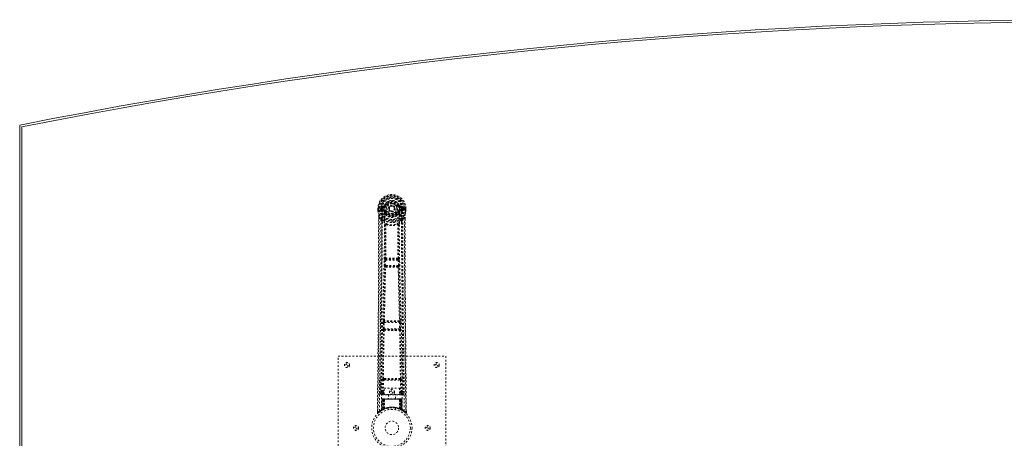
# Model space of a CAD drawing. Header units: inches. Extents: x 5 to 125, y 30 to 90.
# Tile 2 of 6: x 5 to 60, y 66 to 90. Entities that reach past the tile are written whole.
import ezdxf

# ---------------------------------------------------------------- set-up
doc = ezdxf.new("R2010")
doc.units = ezdxf.units.IN
doc.header["$MEASUREMENT"] = 0
doc.linetypes.add('SLD-Dashed', pattern=[0.075, 0.05, -0.025])
doc.linetypes.add('SLD-Solid', pattern=[0])

msp = doc.modelspace()

# ---------------------------------------------------------------- linework, layer by layer
at = {"color": 7, "linetype": 'SLD-Solid', "lineweight": 15}
for p, q in [((5.164, 35.945), (5.164, 83.695)), ((5.282, 36.042), (5.282, 83.598)), ((5.282, 83.598), (5.282, 36.042))]:
    msp.add_line(p, q, dxfattribs=at)
at = {"color": 7, "linetype": 'SLD-Dashed', "lineweight": 0}
for p, q in [((25.134, 79.051), (25.134, 78.934)), ((25.138, 79.051), (25.134, 79.051)), ((25.135, 79.052), (25.136, 78.934)), ((25.191, 79.051), (25.138, 79.051)), ((25.164, 79.05), (25.164, 78.934)), ((25.214, 79.051), (25.191, 79.051)), ((25.22, 79.051), (25.214, 79.051)), ((25.37, 79.051), (25.22, 79.051)), ((25.285, 78.978), (25.285, 79.05)), ((25.32, 79.05), (25.315, 79.05)), ((25.315, 79.05), (25.315, 78.979)), ((25.32, 78.972), (25.32, 79.05)), ((25.457, 79.195), (25.338, 79.171)), ((25.368, 79.135), (25.485, 79.155)), ((25.368, 79.135), (25.368, 79.105)), ((25.485, 79.135), (25.368, 79.135)), ((25.485, 79.105), (25.368, 79.105)), ((25.485, 79.155), (25.485, 79.135)), ((25.485, 79.105), (25.485, 79.135)), ((25.49, 79.222), (25.545, 79.199)), ((25.541, 79.191), (25.545, 79.199)), ((25.545, 79.199), (25.567, 79.19)), ((26.07, 79.053), (26.07, 79.044)), ((26.26, 79.19), (26.283, 79.199)), ((26.283, 79.199), (26.287, 79.191)), ((26.342, 79.155), (26.459, 79.135)), ((26.342, 79.155), (26.342, 79.135)), ((26.459, 79.135), (26.342, 79.135)), ((26.342, 79.105), (26.342, 79.135)), ((26.459, 79.105), (26.342, 79.105)), ((26.489, 79.171), (26.37, 79.195)), ((26.457, 79.051), (26.457, 79.051)), ((26.607, 79.051), (26.457, 79.051)), ((26.459, 79.105), (26.459, 79.135)), ((26.507, 79.05), (26.513, 79.05)), ((26.507, 78.972), (26.507, 79.05)), ((26.512, 78.979), (26.513, 79.05)), ((26.542, 79.05), (26.542, 78.977)), ((26.542, 79.05), (26.542, 79.05)), ((26.613, 79.051), (26.607, 79.051)), ((26.636, 79.051), (26.613, 79.051)), ((26.689, 79.051), (26.636, 79.051)), ((26.663, 78.934), (26.664, 79.05)), ((26.693, 79.051), (26.689, 79.051)), ((26.692, 78.934), (26.692, 79.052)), ((26.693, 79.051), (26.693, 78.934)), ((25.134, 78.934), (25.135, 78.93)), ((25.177, 78.552), (25.177, 78.45)), ((25.178, 78.551), (25.178, 78.449)), ((25.207, 78.55), (25.303, 78.435)), ((25.285, 78.977), (25.315, 78.979)), ((25.285, 78.977), (25.285, 78.978)), ((25.315, 78.978), (25.321, 78.959)), ((25.321, 78.959), (25.32, 78.972)), ((25.327, 78.935), (25.33, 78.931)), ((25.34, 78.92), (25.33, 78.93)), ((25.34, 78.92), (25.456, 78.899)), ((25.355, 78.983), (25.355, 78.953)), ((25.355, 78.983), (25.485, 78.983)), ((25.485, 78.928), (25.355, 78.953)), ((25.355, 78.953), (25.485, 78.953)), ((25.485, 78.983), (25.485, 78.953)), ((25.485, 78.928), (25.485, 78.953)), ((25.54, 78.887), (25.533, 78.898)), ((25.567, 78.898), (25.54, 78.887)), ((25.542, 78.738), (25.542, 78.761)), ((25.561, 78.693), (25.549, 78.711)), ((25.565, 78.766), (25.566, 78.743)), ((26.07, 79.044), (26.069, 79.029)), ((26.287, 78.887), (26.26, 78.898)), ((26.262, 78.743), (26.262, 78.766)), ((26.278, 78.711), (26.266, 78.693)), ((26.285, 78.738), (26.285, 78.761)), ((26.295, 78.899), (26.287, 78.887)), ((26.342, 78.983), (26.342, 78.953)), ((26.342, 78.983), (26.472, 78.983)), ((26.472, 78.953), (26.342, 78.928)), ((26.342, 78.928), (26.342, 78.953)), ((26.342, 78.953), (26.472, 78.953)), ((26.372, 78.899), (26.487, 78.92)), ((26.472, 78.953), (26.472, 78.983)), ((26.497, 78.931), (26.487, 78.92)), ((26.487, 78.92), (26.487, 78.92)), ((26.487, 78.92), (26.487, 78.92)), ((26.497, 78.931), (26.5, 78.935)), ((26.512, 78.978), (26.507, 78.959)), ((26.507, 78.959), (26.507, 78.972)), ((26.512, 78.979), (26.542, 78.977)), ((26.524, 78.435), (26.621, 78.55)), ((26.542, 78.977), (26.542, 78.977)), ((26.649, 78.462), (26.649, 78.551)), ((26.65, 78.552), (26.65, 78.463)), ((26.693, 78.93), (26.693, 78.934)), ((25.362, 78.323), (25.303, 78.435)), ((26.524, 78.435), (26.465, 78.323)), ((25.503, 75.87), (25.515, 76.179)), ((25.526, 75.776), (25.513, 75.781)), ((25.515, 76.179), (25.518, 76.213)), ((25.535, 76.269), (25.534, 76.269)), ((25.547, 75.869), (25.559, 76.177)), ((26.28, 75.869), (25.547, 75.869)), ((25.57, 75.82), (25.558, 75.824)), ((25.558, 75.824), (26.27, 75.824)), ((25.559, 76.177), (26.268, 76.177)), ((25.578, 76.222), (25.579, 76.223)), ((26.249, 76.222), (25.578, 76.222)), ((26.248, 76.223), (26.249, 76.222)), ((26.27, 75.824), (26.257, 75.82)), ((26.268, 76.177), (26.28, 75.869)), ((26.294, 76.269), (26.293, 76.269)), ((26.301, 75.776), (26.314, 75.781)), ((26.312, 76.179), (26.31, 76.213)), ((26.324, 75.87), (26.312, 76.179)), ((25.434, 72.348), (25.444, 72.701)), ((25.458, 72.791), (25.458, 72.791)), ((25.478, 72.347), (25.489, 72.699)), ((25.489, 72.699), (26.338, 72.699)), ((25.502, 72.744), (25.503, 72.744)), ((26.325, 72.744), (25.502, 72.744)), ((26.324, 72.744), (26.325, 72.744)), ((26.338, 72.699), (26.349, 72.347)), ((26.369, 72.791), (26.369, 72.791)), ((26.394, 72.348), (26.383, 72.701)), ((25.441, 72.258), (25.447, 72.256)), ((26.349, 72.347), (25.478, 72.347)), ((25.491, 72.299), (25.486, 72.302)), ((25.486, 72.302), (26.342, 72.302)), ((26.342, 72.302), (26.336, 72.299)), ((26.381, 72.256), (26.386, 72.258)), ((22.914, 70.82), (28.914, 70.82)), ((22.914, 62.82), (22.914, 70.82)), ((28.914, 70.82), (28.914, 62.82)), ((25.305, 69.577), (25.297, 68.763)), ((25.389, 68.817), (25.396, 69.477)), ((25.434, 68.816), (25.441, 69.476)), ((25.488, 69.567), (25.439, 69.567)), ((25.441, 69.476), (26.386, 69.476)), ((25.45, 69.52), (25.498, 69.521)), ((25.498, 69.521), (26.33, 69.521)), ((26.33, 69.521), (26.377, 69.52)), ((26.388, 69.567), (26.34, 69.567)), ((26.386, 69.476), (26.393, 68.816)), ((26.438, 68.817), (26.431, 69.477)), ((26.53, 68.763), (26.523, 69.577)), ((25.297, 68.763), (25.297, 68.762)), ((25.297, 68.762), (25.298, 68.752)), ((25.297, 68.76), (25.3, 68.742)), ((25.342, 68.714), (25.342, 68.654)), ((25.477, 68.714), (25.342, 68.714)), ((25.342, 68.654), (26.485, 68.654)), ((25.434, 68.771), (25.434, 68.816)), ((25.477, 68.816), (25.434, 68.816)), ((25.477, 68.771), (25.434, 68.771)), ((25.477, 69.043), (26.338, 69.043)), ((25.477, 68.677), (25.477, 69.043)), ((26.338, 68.677), (25.477, 68.677)), ((25.719, 68.677), (25.719, 68.445)), ((26.109, 68.445), (26.109, 68.677)), ((26.338, 69.043), (26.338, 68.677)), ((26.338, 68.816), (26.393, 68.816)), ((26.338, 68.771), (26.393, 68.771)), ((26.485, 68.714), (26.338, 68.714)), ((26.438, 68.817), (26.393, 68.816)), ((26.393, 68.771), (26.393, 68.816)), ((26.485, 68.654), (26.485, 68.714)), ((26.527, 68.742), (26.53, 68.76)), ((26.53, 68.762), (26.53, 68.763)), ((26.53, 68.752), (26.53, 68.762)), ((25.367, 68.416), (25.346, 67.81)), ((25.381, 68.416), (25.36, 67.818)), ((25.381, 68.416), (25.367, 68.416)), ((25.401, 68.42), (25.379, 67.826)), ((25.399, 68.416), (25.379, 67.829)), ((25.398, 68.445), (25.394, 68.444)), ((25.399, 68.445), (25.399, 68.445)), ((25.466, 68.416), (25.399, 68.416)), ((25.406, 68.416), (25.406, 67.859)), ((25.407, 68.445), (25.407, 68.443)), ((25.412, 68.445), (25.407, 68.445)), ((25.42, 68.445), (25.411, 68.445)), ((25.411, 68.416), (26.416, 68.416)), ((25.411, 67.861), (25.411, 68.416)), ((25.419, 67.865), (25.42, 68.416)), ((25.424, 68.445), (25.42, 68.445)), ((25.424, 68.416), (25.424, 67.867)), ((26.404, 68.416), (25.424, 68.416)), ((25.495, 68.445), (25.429, 68.445)), ((25.438, 68.416), (25.438, 67.874)), ((25.442, 68.416), (25.438, 68.416)), ((25.442, 68.445), (25.439, 68.445)), ((25.442, 68.416), (26.386, 68.416)), ((25.442, 67.876), (25.442, 68.416)), ((25.447, 67.864), (25.466, 68.416)), ((25.467, 68.416), (25.448, 67.865)), ((25.466, 68.416), (25.467, 68.416)), ((25.491, 67.893), (25.496, 68.418)), ((25.497, 68.416), (25.493, 67.894)), ((25.497, 68.416), (25.496, 68.418)), ((26.33, 68.416), (25.497, 68.416)), ((26.33, 68.445), (25.498, 68.445)), ((26.332, 68.418), (26.33, 68.416)), ((26.334, 67.894), (26.33, 68.416)), ((26.398, 68.445), (26.332, 68.445)), ((26.332, 68.418), (26.336, 67.893)), ((26.36, 68.416), (26.362, 68.416)), ((26.379, 67.865), (26.36, 68.416)), ((26.428, 68.416), (26.362, 68.416)), ((26.362, 68.416), (26.381, 67.864)), ((26.389, 68.416), (26.386, 68.416)), ((26.386, 68.416), (26.386, 67.876)), ((26.389, 67.874), (26.389, 68.416)), ((26.407, 68.445), (26.403, 68.445)), ((26.404, 67.867), (26.404, 68.416)), ((26.417, 68.445), (26.407, 68.445)), ((26.408, 68.416), (26.408, 67.865)), ((26.421, 68.445), (26.416, 68.445)), ((26.416, 68.416), (26.416, 67.861)), ((26.421, 67.859), (26.421, 68.416)), ((26.448, 67.826), (26.426, 68.42)), ((26.428, 68.445), (26.428, 68.445)), ((26.428, 68.416), (26.449, 67.829)), ((26.433, 68.444), (26.429, 68.445)), ((26.447, 68.416), (26.467, 67.818)), ((26.46, 68.416), (26.447, 68.416)), ((26.46, 68.416), (26.481, 67.81)), ((25.108, 67.764), (25.107, 67.679)), ((25.107, 67.678), (25.137, 67.678)), ((25.157, 67.656), (25.258, 67.737)), ((25.268, 67.744), (25.328, 67.781)), ((25.332, 67.786), (25.345, 67.794)), ((25.346, 67.81), (25.36, 67.818)), ((25.363, 67.804), (25.43, 67.838)), ((25.379, 67.829), (25.447, 67.864)), ((25.386, 67.835), (25.391, 67.834)), ((25.406, 67.859), (25.411, 67.861)), ((25.418, 67.833), (25.406, 67.859)), ((25.418, 67.833), (25.41, 67.829)), ((25.424, 67.835), (25.411, 67.861)), ((25.424, 67.835), (25.418, 67.833)), ((25.432, 67.839), (25.419, 67.865)), ((25.436, 67.841), (25.424, 67.867)), ((25.45, 67.848), (25.424, 67.835)), ((25.43, 67.838), (25.431, 67.839)), ((25.432, 67.839), (25.436, 67.841)), ((25.45, 67.848), (25.438, 67.874)), ((25.453, 67.849), (25.442, 67.876)), ((25.448, 67.865), (25.447, 67.864)), ((25.491, 67.893), (25.493, 67.894)), ((25.494, 67.866), (25.497, 67.868)), ((25.714, 67.928), (25.714, 67.831)), ((26.114, 67.831), (26.114, 67.928)), ((26.331, 67.868), (26.334, 67.866)), ((26.334, 67.894), (26.336, 67.893)), ((26.386, 67.876), (26.374, 67.849)), ((26.377, 67.848), (26.374, 67.849)), ((26.389, 67.874), (26.377, 67.848)), ((26.381, 67.864), (26.379, 67.865)), ((26.381, 67.864), (26.449, 67.829)), ((26.404, 67.867), (26.391, 67.841)), ((26.391, 67.841), (26.396, 67.839)), ((26.408, 67.865), (26.396, 67.839)), ((26.396, 67.839), (26.398, 67.838)), ((26.398, 67.838), (26.464, 67.804)), ((26.416, 67.861), (26.404, 67.835)), ((26.409, 67.833), (26.404, 67.835)), ((26.421, 67.859), (26.409, 67.833)), ((26.416, 67.861), (26.421, 67.859)), ((26.467, 67.818), (26.481, 67.81)), ((26.482, 67.794), (26.496, 67.786)), ((26.72, 67.679), (26.72, 67.763))]:
    msp.add_line(p, q, dxfattribs=at)
at = {"color": 7, "linetype": 'SLD-Dashed', "lineweight": 0, "flags": 128}
for points in [[(25.134, 79.051), (25.134, 79.051), (25.135, 79.051), (25.137, 79.051), (25.141, 79.051), (25.146, 79.05), (25.151, 79.05), (25.157, 79.05), (25.164, 79.05)], [(25.226, 67.772), (25.231, 69.363), (25.25, 70.952), (25.28, 72.538), (25.318, 74.121), (25.348, 75.361), (25.371, 76.597), (25.381, 77.827), (25.37, 79.051)], [(25.368, 79.105), (25.345, 79.11), (25.325, 79.123)], [(25.334, 67.828), (25.341, 69.414), (25.361, 70.999), (25.394, 72.581), (25.435, 74.16), (25.466, 75.397), (25.491, 76.63), (25.5, 77.859), (25.488, 79.081)], [(25.488, 79.081), (25.493, 79.158), (25.516, 79.234), (25.555, 79.304), (25.609, 79.365), (25.675, 79.414), (25.749, 79.451), (25.83, 79.473), (25.914, 79.481), (25.997, 79.473), (26.078, 79.451), (26.152, 79.414), (26.218, 79.365), (26.272, 79.304), (26.311, 79.234), (26.334, 79.158), (26.339, 79.081)], [(25.595, 79.178), (25.589, 79.18), (25.584, 79.182), (25.58, 79.184), (25.575, 79.186), (25.572, 79.187), (25.569, 79.189), (25.568, 79.189), (25.567, 79.19)], [(26.233, 79.178), (26.238, 79.18), (26.243, 79.182), (26.248, 79.184), (26.252, 79.186), (26.255, 79.187), (26.258, 79.189), (26.26, 79.189), (26.26, 79.19)], [(26.493, 67.828), (26.486, 69.414), (26.466, 70.999), (26.433, 72.581), (26.392, 74.16), (26.361, 75.397), (26.337, 76.63), (26.327, 77.859), (26.339, 79.08)], [(26.602, 67.772), (26.596, 69.363), (26.578, 70.952), (26.547, 72.538), (26.509, 74.121), (26.48, 75.361), (26.456, 76.597), (26.446, 77.827), (26.457, 79.051)], [(26.502, 79.123), (26.482, 79.11), (26.459, 79.105)], [(26.513, 79.05), (26.516, 79.05), (26.523, 79.05), (26.532, 79.05), (26.542, 79.05)], [(26.664, 79.05), (26.67, 79.05), (26.676, 79.05), (26.682, 79.05), (26.686, 79.051), (26.69, 79.051), (26.692, 79.051), (26.694, 79.051), (26.693, 79.051)], [(25.134, 78.934), (25.147, 78.839), (25.163, 78.764)], [(25.164, 78.934), (25.158, 78.934), (25.152, 78.934), (25.146, 78.934), (25.141, 78.934), (25.138, 78.934), (25.135, 78.934), (25.134, 78.934), (25.134, 78.934)], [(25.135, 78.93), (25.136, 78.93), (25.137, 78.93), (25.14, 78.931), (25.144, 78.931), (25.148, 78.932), (25.153, 78.933), (25.159, 78.934), (25.164, 78.934)], [(25.135, 78.93), (25.146, 78.842), (25.165, 78.753)], [(25.207, 78.55), (25.208, 77.737), (25.207, 76.888), (25.205, 76.004), (25.201, 75.202), (25.198, 74.684), (25.195, 74.142), (25.191, 73.576), (25.186, 73.013), (25.182, 72.525), (25.176, 71.878), (25.17, 71.189), (25.163, 70.46), (25.157, 69.784), (25.137, 67.678)], [(25.163, 78.764), (25.163, 78.758), (25.165, 78.753)], [(25.345, 78.475), (25.244, 78.599), (25.165, 78.753)], [(25.177, 78.552), (25.177, 78.552), (25.178, 78.551), (25.18, 78.551), (25.184, 78.551), (25.189, 78.551), (25.195, 78.55), (25.201, 78.55), (25.207, 78.55)], [(25.315, 78.978), (25.315, 78.979), (25.315, 78.979)], [(25.32, 78.972), (25.337, 78.98), (25.355, 78.983)], [(25.483, 78.876), (25.469, 78.893), (25.456, 78.899)], [(25.542, 78.761), (25.511, 78.811), (25.483, 78.876)], [(25.54, 78.887), (25.566, 78.826), (25.594, 78.779)], [(25.561, 78.693), (25.636, 78.634), (25.686, 78.607)], [(25.595, 78.91), (25.589, 78.908), (25.584, 78.906), (25.58, 78.904), (25.575, 78.902), (25.572, 78.901), (25.569, 78.899), (25.568, 78.899), (25.567, 78.898)], [(25.967, 78.897), (25.925, 78.888), (25.909, 78.888)], [(26.141, 78.607), (26.191, 78.634), (26.266, 78.693)], [(26.233, 78.91), (26.238, 78.908), (26.243, 78.906), (26.248, 78.904), (26.252, 78.902), (26.255, 78.901), (26.258, 78.899), (26.26, 78.899), (26.26, 78.898)], [(26.285, 78.761), (26.316, 78.811), (26.344, 78.876)], [(26.344, 78.876), (26.358, 78.893), (26.372, 78.899)], [(26.472, 78.983), (26.49, 78.98), (26.507, 78.972)], [(26.482, 78.475), (26.583, 78.599), (26.662, 78.753)], [(26.512, 78.979), (26.512, 78.979), (26.512, 78.978)], [(26.621, 78.55), (26.62, 77.812), (26.62, 77.032), (26.622, 76.209), (26.626, 75.343), (26.63, 74.547), (26.636, 73.717), (26.637, 73.526), (26.638, 73.334), (26.64, 73.14), (26.641, 73.007), (26.642, 72.877), (26.643, 72.742), (26.645, 72.6), (26.649, 72.147), (26.653, 71.642), (26.658, 71.087), (26.662, 70.735), (26.665, 70.363), (26.669, 69.961), (26.673, 69.585), (26.677, 69.094), (26.681, 68.658), (26.685, 68.277), (26.688, 67.95), (26.69, 67.678)], [(26.621, 78.55), (26.627, 78.55), (26.633, 78.55), (26.638, 78.551), (26.644, 78.551), (26.647, 78.551), (26.65, 78.551), (26.651, 78.552), (26.65, 78.552)], [(26.662, 78.753), (26.679, 78.832), (26.693, 78.93)], [(26.662, 78.753), (26.664, 78.758), (26.664, 78.764)], [(26.693, 78.934), (26.693, 78.934), (26.692, 78.934), (26.69, 78.934), (26.686, 78.934), (26.681, 78.934), (26.676, 78.934), (26.67, 78.934), (26.663, 78.934)], [(26.693, 78.93), (26.692, 78.93), (26.69, 78.93), (26.687, 78.931), (26.683, 78.931), (26.679, 78.932), (26.674, 78.933), (26.669, 78.934), (26.663, 78.934)], [(26.693, 78.934), (26.68, 78.839), (26.664, 78.764)], [(25.177, 78.45), (25.174, 75.833), (25.157, 73.117), (25.132, 70.396), (25.107, 67.678)], [(25.303, 78.435), (25.303, 77.695), (25.302, 76.923), (25.299, 76.12), (25.295, 75.354), (25.29, 74.578), (25.284, 73.802), (25.278, 73.046), (25.271, 72.321), (25.265, 71.646), (25.257, 70.889), (25.251, 70.179), (25.244, 69.482), (25.237, 68.76)], [(25.362, 78.323), (25.353, 75.136), (25.328, 71.948), (25.297, 68.76)], [(25.362, 78.323), (25.446, 78.225), (25.544, 78.138)], [(25.44, 78.387), (25.45, 78.378), (25.455, 78.372)], [(25.535, 76.269), (25.545, 77.201), (25.546, 78.13)], [(25.592, 78.148), (25.587, 78.157), (25.58, 78.163), (25.572, 78.167), (25.564, 78.167), (25.557, 78.164), (25.55, 78.158), (25.546, 78.149), (25.544, 78.138)], [(25.582, 78.137), (25.581, 77.207), (25.57, 76.274)], [(25.592, 78.148), (25.585, 78.144), (25.583, 78.14), (25.582, 78.139), (25.582, 78.137)], [(26.283, 78.138), (26.281, 78.149), (26.277, 78.158), (26.271, 78.164), (26.263, 78.167), (26.255, 78.167), (26.247, 78.163), (26.24, 78.157), (26.235, 78.148)], [(26.246, 78.137), (26.245, 78.139), (26.245, 78.14), (26.242, 78.144), (26.235, 78.148)], [(26.257, 76.274), (26.246, 77.207), (26.246, 78.137)], [(26.293, 76.269), (26.282, 77.201), (26.281, 78.13)], [(26.283, 78.138), (26.381, 78.225), (26.465, 78.323)], [(26.372, 78.372), (26.378, 78.378), (26.387, 78.387)], [(26.53, 68.76), (26.5, 71.948), (26.474, 75.136), (26.465, 78.323)], [(26.59, 68.76), (26.587, 69.136), (26.583, 69.565), (26.578, 70.035), (26.574, 70.46), (26.572, 70.682), (26.57, 70.905), (26.568, 71.127), (26.565, 71.38), (26.563, 71.635), (26.56, 71.882), (26.556, 72.386), (26.551, 72.853), (26.548, 73.285), (26.544, 73.708), (26.54, 74.198), (26.534, 75.039), (26.53, 75.887), (26.526, 76.765), (26.524, 77.619), (26.524, 78.435)], [(26.65, 78.463), (26.653, 75.834), (26.67, 73.116), (26.695, 70.397), (26.72, 67.678)], [(25.458, 72.791), (25.493, 74.286), (25.526, 75.776)], [(25.493, 72.793), (25.528, 74.29), (25.562, 75.781)], [(25.503, 75.87), (25.505, 75.87), (25.508, 75.87), (25.513, 75.87), (25.518, 75.87), (25.525, 75.869), (25.532, 75.869), (25.54, 75.869), (25.547, 75.869)], [(25.515, 76.179), (25.52, 76.179), (25.53, 76.179), (25.545, 76.178), (25.559, 76.177)], [(25.558, 75.824), (25.553, 75.828), (25.549, 75.837), (25.547, 75.852), (25.547, 75.86), (25.547, 75.869)], [(25.559, 76.177), (25.56, 76.186), (25.562, 76.194), (25.566, 76.209), (25.572, 76.218), (25.575, 76.221), (25.577, 76.222), (25.578, 76.222)], [(26.266, 75.781), (26.299, 74.29), (26.335, 72.793)], [(26.268, 76.177), (26.276, 76.178), (26.283, 76.178), (26.29, 76.178), (26.297, 76.179), (26.302, 76.179), (26.307, 76.179), (26.31, 76.179), (26.312, 76.179)], [(26.28, 75.869), (26.28, 75.86), (26.28, 75.852), (26.278, 75.837), (26.275, 75.828), (26.27, 75.824)], [(26.28, 75.869), (26.288, 75.869), (26.295, 75.869), (26.303, 75.869), (26.309, 75.87), (26.315, 75.87), (26.319, 75.87), (26.322, 75.87), (26.324, 75.87)], [(26.369, 72.791), (26.334, 74.286), (26.301, 75.776)], [(25.444, 72.701), (25.446, 72.734), (25.447, 72.736)], [(25.444, 72.701), (25.446, 72.701), (25.449, 72.701), (25.454, 72.7), (25.459, 72.7), (25.466, 72.7), (25.473, 72.7), (25.481, 72.7), (25.489, 72.699)], [(25.463, 72.771), (25.461, 72.773), (25.458, 72.791)], [(26.338, 72.699), (26.346, 72.7), (26.354, 72.7), (26.361, 72.7), (26.368, 72.7), (26.374, 72.7), (26.378, 72.701), (26.381, 72.701), (26.383, 72.701)], [(26.383, 72.701), (26.381, 72.734), (26.381, 72.736)], [(25.406, 69.565), (25.422, 70.911), (25.447, 72.256)], [(25.434, 72.348), (25.435, 72.348), (25.438, 72.348), (25.443, 72.348), (25.448, 72.348), (25.455, 72.347), (25.462, 72.347), (25.47, 72.347), (25.478, 72.347)], [(25.439, 69.567), (25.456, 70.913), (25.481, 72.258)], [(26.347, 72.258), (26.372, 70.913), (26.388, 69.567)], [(26.349, 72.347), (26.357, 72.347), (26.365, 72.347), (26.372, 72.347), (26.379, 72.348), (26.384, 72.348), (26.389, 72.348), (26.392, 72.348), (26.394, 72.348)], [(26.421, 69.565), (26.405, 70.911), (26.381, 72.256)], [(25.396, 69.477), (25.401, 69.477), (25.411, 69.477), (25.426, 69.477), (25.441, 69.476)], [(25.45, 69.52), (25.433, 69.524), (25.423, 69.532)], [(25.488, 69.567), (25.699, 69.567), (25.914, 69.567), (26.128, 69.567), (26.34, 69.567)], [(25.498, 69.521), (25.702, 69.521), (25.908, 69.521), (26.12, 69.521), (26.33, 69.521)], [(26.386, 69.476), (26.402, 69.477), (26.416, 69.477), (26.426, 69.477), (26.431, 69.477)], [(25.389, 68.817), (25.32, 68.788), (25.299, 68.763)], [(25.342, 68.714), (25.365, 68.743), (25.434, 68.771)], [(25.389, 68.817), (25.394, 68.817), (25.404, 68.817), (25.418, 68.817), (25.434, 68.816)], [(26.393, 68.771), (26.462, 68.743), (26.485, 68.714)], [(26.53, 68.76), (26.507, 68.788), (26.438, 68.817)], [(25.367, 68.416), (25.37, 68.416), (25.378, 68.416), (25.391, 68.416), (25.406, 68.416)], [(25.42, 68.416), (25.405, 68.416), (25.393, 68.416), (25.384, 68.416), (25.381, 68.416)], [(25.399, 68.416), (25.399, 68.416), (25.401, 68.416), (25.405, 68.416), (25.409, 68.416), (25.416, 68.416), (25.423, 68.416), (25.43, 68.416), (25.438, 68.416)], [(25.42, 68.443), (25.416, 68.444), (25.414, 68.445), (25.413, 68.445), (25.413, 68.445)], [(25.477, 68.435), (25.47, 68.426), (25.467, 68.416)], [(25.496, 68.418), (25.481, 68.431), (25.477, 68.435)], [(26.332, 68.418), (26.346, 68.431), (26.35, 68.435)], [(26.36, 68.416), (26.357, 68.426), (26.35, 68.435)], [(26.389, 68.416), (26.397, 68.416), (26.405, 68.416), (26.412, 68.416), (26.418, 68.416), (26.423, 68.416), (26.426, 68.416), (26.428, 68.416), (26.428, 68.416)], [(26.399, 68.445), (26.398, 68.445), (26.397, 68.445)], [(26.415, 68.445), (26.415, 68.445), (26.413, 68.445), (26.411, 68.444), (26.407, 68.443)], [(26.447, 68.416), (26.443, 68.416), (26.435, 68.416), (26.422, 68.416), (26.408, 68.416)], [(26.421, 68.416), (26.436, 68.416), (26.449, 68.416), (26.457, 68.416), (26.46, 68.416)], [(26.428, 68.416), (26.427, 68.423), (26.427, 68.425)], [(25.11, 67.679), (25.112, 67.671), (25.115, 67.663), (25.12, 67.657), (25.127, 67.652), (25.134, 67.649), (25.141, 67.649), (25.148, 67.65), (25.155, 67.654)], [(26.448, 67.813), (26.441, 67.816), (26.409, 67.833)], [(26.45, 67.821), (26.449, 67.827), (26.449, 67.829)], [(26.487, 67.793), (26.481, 67.804), (26.477, 67.818)], [(26.481, 67.804), (26.48, 67.81), (26.48, 67.811)], [(26.69, 67.678), (26.683, 67.67), (26.676, 67.662), (26.672, 67.658), (26.67, 67.656)], [(26.672, 67.658), (26.679, 67.655), (26.687, 67.652), (26.695, 67.652), (26.703, 67.653), (26.71, 67.656), (26.715, 67.662), (26.719, 67.668), (26.72, 67.676)], [(26.72, 67.678), (26.72, 67.679), (26.718, 67.679), (26.712, 67.678), (26.702, 67.678), (26.696, 67.678), (26.69, 67.678)]]:
    msp.add_lwpolyline(points, dxfattribs=at)
at = {"color": 7, "linetype": 'SLD-Dashed', "lineweight": 0}
for centre, radius in [((25.914, 79.044), 0.7), ((25.914, 79.044), 0.69), ((25.914, 79.044), 0.623), ((25.914, 79.044), 0.32), ((25.914, 79.044), 0.275), ((25.914, 79.044), 0.188), ((25.914, 79.044), 0.156), ((25.914, 79.044), 0.142), ((25.914, 79.044), 0.14), ((25.914, 79.044), 0.138), ((23.414, 70.32), 0.141), ((23.414, 70.32), 0.0625), ((28.414, 70.32), 0.14), ((28.414, 70.32), 0.0625), ((25.914, 68.82), 0.14), ((25.914, 68.82), 0.0625), ((25.914, 66.82), 1.125), ((25.914, 66.82), 1.03), ((25.914, 66.82), 0.376), ((23.914, 66.82), 0.141), ((23.914, 66.82), 0.0625), ((27.914, 66.82), 0.14), ((27.914, 66.82), 0.0625)]:
    msp.add_circle(centre, radius, dxfattribs=at)
at = {"color": 7, "linetype": 'SLD-Solid', "lineweight": 15}
for radius, start, end in [(306.773, 78.76873, 101.23127), (306.654, 78.78685, 101.21315), (306.654, 78.78685, 101.21315)]:
    msp.add_arc((64.914, -217.203), radius, start, end, dxfattribs=at)
at = {"color": 7, "linetype": 'SLD-Dashed', "lineweight": 0}
for centre, radius, start, end in [((25.914, 79.044), 0.78, 0.5288, 179.4712), ((25.914, 79.044), 0.78, 0, 179.4852), ((25.914, 79.044), 0.75, 0.4563, 179.5437), ((25.914, 79.044), 0.629, 0.5443, 179.4557), ((25.914, 79.044), 0.599, 0.5443, 179.4557), ((25.914, 79.057), 0.543, 359.3659, 180.6341), ((25.308, 79.944), 0.895, 268.5066, 270.4045), ((25.914, 79.044), 0.593, 172.3909, 179.4476), ((25.529, 79.095), 0.206, 158.3447, 172.3441), ((25.367, 79.165), 0.0299, 167.8962, 271.9479), ((25.487, 78.839), 0.242, 89.7367, 118.8228), ((25.486, 79.186), 0.0301, 162.3454, 268.5786), ((25.448, 79.239), 0.0455, 281.3613, 337.4657), ((25.479, 79.227), 0.0715, 274.7957, 329.7422), ((25.485, 79.224), 0.089, 270, 337.226), ((25.485, 79.224), 0.119, 270.0004, 337.226), ((25.914, 79.044), 0.459, 22.774, 157.226), ((25.914, 79.044), 0.4, 22.774, 157.226), ((25.914, 79.044), 0.376, 22.774, 157.226), ((25.914, 79.044), 0.346, 22.7741, 157.2259), ((25.914, 79.044), 0.275, 90.0003, 269.9997), ((25.914, 79.044), 0.275, 270.0001, 89.9999), ((26.342, 79.224), 0.119, 202.7732, 270.0004), ((26.342, 79.224), 0.089, 202.774, 270), ((25.768, 80.501), 1.4, 291.5601, 293.9882), ((26.348, 79.227), 0.0714, 210.3154, 265.2476), ((26.379, 79.239), 0.0455, 202.536, 258.6411), ((26.339, 78.831), 0.249, 61.7039, 89.8627), ((26.342, 79.186), 0.0301, 271.4524, 17.6236), ((26.46, 79.165), 0.0299, 268.0458, 12.1101), ((26.298, 79.095), 0.206, 7.6623, 21.6592), ((25.914, 79.044), 0.593, 0.5524, 7.6091), ((25.164, 78.934), 0.03, 180.2178, 185.2738), ((25.914, 79.044), 0.787, 188.3239, 351.6761), ((23.976, 78.58), 1.202, 358.6564, 8.8138), ((25.914, 79.044), 0.758, 188.3238, 351.6762), ((21.586, 77.911), 3.677, 10.0122, 13.2386), ((25.914, 79.044), 0.632, 186.0643, 353.9357), ((25.914, 79.044), 0.602, 186.2697, 353.7303), ((25.405, 78.967), 0.0844, 185.4105, 202.6065), ((25.355, 78.922), 0.0305, 89.0409, 156.1664), ((25.782, 79.139), 0.497, 204.8136, 243.631), ((25.72, 79.14), 0.439, 210.0683, 246.0871), ((25.485, 78.898), 0.0299, 91.047, 179.0079), ((25.513, 78.871), 0.031, 31.5905, 170.0534), ((25.485, 78.864), 0.119, 22.7752, 89.9993), ((25.485, 78.864), 0.089, 22.774, 90), ((25.483, 78.872), 0.0567, 28.2337, 87.9746), ((25.572, 78.758), 0.0305, 43.933, 174.3674), ((25.564, 78.715), 0.0505, 88.2745, 115.7522), ((25.564, 78.693), 0.0506, 88.2587, 115.6718), ((25.587, 78.735), 0.0445, 175.0298, 212.672), ((25.601, 78.688), 0.0404, 127.2212, 172.6995), ((25.594, 78.742), 0.0371, 89.2733, 139.8246), ((25.914, 79.055), 0.453, 219.7485, 320.2507), ((25.598, 78.744), 0.0326, 181.6463, 227.8211), ((25.914, 79.044), 0.376, 202.774, 337.226), ((25.914, 79.081), 0.494, 226.9722, 313.028), ((25.914, 79.038), 0.411, 219.0115, 320.9885), ((25.914, 79.044), 0.346, 202.7737, 337.2263), ((25.914, 79.026), 0.476, 241.4725, 298.5263), ((26.342, 78.864), 0.119, 89.9999, 157.2257), ((25.848, 79.04), 0.465, 325.8404, 340.792), ((26.255, 78.758), 0.0305, 5.6303, 136.0684), ((26.234, 78.742), 0.0371, 40.1698, 90.7291), ((26.229, 78.744), 0.0326, 312.1666, 358.3661), ((26.226, 78.688), 0.0404, 7.3165, 52.7703), ((26.342, 78.864), 0.089, 90, 157.226), ((26.263, 78.715), 0.0504, 64.2201, 91.7532), ((26.263, 78.693), 0.0506, 64.3261, 91.7434), ((26.05, 79.134), 0.491, 296.1278, 335.5123), ((26.241, 78.735), 0.0444, 327.3949, 5.001), ((26.107, 79.14), 0.44, 293.9343, 329.9021), ((26.314, 78.871), 0.031, 10.1669, 148.1976), ((26.344, 78.872), 0.0565, 91.9524, 151.5709), ((26.342, 78.898), 0.0299, 0.9957, 88.9494), ((26.472, 78.922), 0.0305, 23.8317, 90.9609), ((26.392, 78.975), 0.115, 339.7008, 352.2719), ((30.242, 77.911), 3.678, 166.7622, 169.9881), ((27.852, 78.58), 1.202, 171.188, 181.3419), ((25.765, 77.987), 0.644, 130.7414, 135.9108), ((26.89, 80.051), 2.207, 225.5709, 228.9391), ((25.423, 78.32), 0.0608, 58.0329, 177.6145), ((26.182, 78.881), 0.887, 215.0287, 230.8695), ((25.604, 78.135), 0.0608, 73.4585, 176.3316), ((25.532, 78.131), 0.0144, 356.7331, 32.389), ((25.578, 78.057), 0.0795, 87.4894, 113.9471), ((25.668, 78.129), 0.0786, 126.2602, 166.6796), ((25.914, 79.058), 0.965, 250.5262, 289.4749), ((25.914, 78.985), 0.844, 249.7732, 290.227), ((25.645, 78.881), 0.888, 309.1309, 324.9706), ((26.223, 78.135), 0.0608, 3.6699, 106.5417), ((26.159, 78.129), 0.0786, 13.3207, 53.7436), ((26.249, 78.057), 0.0795, 66.0539, 92.5073), ((26.296, 78.131), 0.0143, 147.5542, 183.3571), ((26.404, 78.32), 0.0608, 2.3799, 121.9726), ((24.94, 80.049), 2.203, 311.0572, 314.4313), ((26.062, 77.987), 0.644, 44.0904, 49.2603), ((25.666, 75.843), 0.165, 170.5934, 202.367), ((25.558, 75.779), 0.0451, 90.8651, 177.5114), ((25.611, 76.217), 0.0933, 145.8689, 182.4647), ((25.571, 75.774), 0.0451, 90.8885, 177.4056), ((25.555, 75.689), 0.0918, 86.0197, 108.5483), ((25.58, 76.268), 0.0451, 177.8433, 268.9592), ((25.579, 76.267), 0.0451, 177.8638, 268.9533), ((25.564, 76.186), 0.0889, 86.1802, 109.619), ((25.622, 75.788), 0.0607, 148.2905, 186.2262), ((25.914, 112.807), 37.028, 269.4553, 270.5445), ((25.657, 76.262), 0.0873, 171.8166, 206.8051), ((25.914, 43.54), 32.736, 89.3991, 90.6007), ((25.914, 108.711), 32.893, 269.4021, 270.5979), ((25.914, 42.854), 33.37, 89.4251, 90.5749), ((26.171, 76.262), 0.0872, 333.1847, 8.1986), ((26.248, 76.268), 0.0451, 271.047, 2.1506), ((26.249, 76.267), 0.0451, 271.0432, 2.1427), ((26.209, 76.18), 0.0588, 357.8309, 46.6359), ((26.263, 76.187), 0.088, 70.2482, 93.9537), ((26.256, 75.774), 0.0451, 2.5989, 89.104), ((26.205, 75.788), 0.0613, 353.9437, 31.5262), ((26.272, 75.689), 0.092, 71.4654, 93.9903), ((26.269, 75.779), 0.0451, 2.4899, 89.1367), ((26.216, 76.217), 0.0933, 357.5335, 34.1341), ((26.161, 75.843), 0.165, 337.6371, 9.4025), ((25.564, 72.74), 0.118, 154.6466, 182.0163), ((25.485, 72.669), 0.125, 86.4435, 102.2391), ((25.503, 72.789), 0.0451, 178.3761, 269.3695), ((25.503, 72.788), 0.0433, 202.7714, 270.2228), ((25.551, 72.705), 0.0626, 141.5588, 185.5099), ((25.561, 72.782), 0.0697, 170.9106, 213.0651), ((25.914, 39.22), 33.576, 89.2814, 90.7186), ((25.914, 39.396), 33.351, 89.2944, 90.7056), ((26.266, 72.782), 0.0697, 326.9388, 9.0803), ((26.324, 72.79), 0.0451, 270.6367, 1.6266), ((26.324, 72.789), 0.0451, 270.6353, 1.6251), ((26.276, 72.705), 0.0626, 354.4764, 38.4603), ((26.343, 72.67), 0.123, 77.6603, 93.6565), ((26.263, 72.74), 0.118, 357.9822, 25.3709), ((25.653, 72.321), 0.221, 172.876, 196.3627), ((25.486, 72.257), 0.0451, 90.5627, 178.0558), ((25.492, 72.254), 0.0451, 90.5772, 178.03), ((25.473, 72.122), 0.136, 86.7431, 101.1106), ((25.537, 72.333), 0.0601, 166.9081, 211.3891), ((25.537, 72.265), 0.0567, 143.3767, 187.5254), ((25.914, 108.392), 36.136, 269.3136, 270.6865), ((25.914, 105.322), 33.026, 269.2675, 270.7325), ((26.335, 72.254), 0.0451, 1.9677, 89.4205), ((26.29, 72.265), 0.057, 352.6135, 36.4783), ((26.29, 72.333), 0.0601, 328.6009, 13.096), ((26.341, 72.257), 0.0451, 1.9441, 89.4404), ((26.354, 72.123), 0.136, 78.8585, 93.2839), ((26.174, 72.321), 0.222, 343.6404, 7.1209), ((25.685, 69.49), 0.289, 164.9719, 182.6532), ((25.432, 69.308), 0.258, 88.4498, 95.7705), ((25.444, 69.563), 0.0384, 177.0763, 235.3765), ((25.514, 69.56), 0.0757, 175.3527, 211.8341), ((25.518, 69.484), 0.0773, 151.6403, 185.4538), ((25.552, 69.557), 0.0652, 170.5378, 213.5535), ((26.275, 69.557), 0.0652, 326.4379, 9.4347), ((26.314, 69.56), 0.075, 327.9976, 4.8142), ((26.376, 69.566), 0.0456, 271.9214, 359.0024), ((26.309, 69.484), 0.0773, 354.535, 28.3818), ((26.395, 69.309), 0.258, 84.2216, 91.5578), ((26.142, 69.49), 0.289, 357.3538, 15.0212), ((25.279, 71.622), 2.863, 269.1587, 270.3595), ((25.342, 68.759), 0.105, 179.3594, 270.0875), ((25.342, 68.759), 0.045, 202.0154, 269.9781), ((25.434, 68.817), 0.0451, 179.6194, 269.5731), ((26.393, 68.817), 0.0451, 270.426, 0.3571), ((26.485, 68.759), 0.105, 269.9129, 0.6402), ((26.485, 68.759), 0.045, 270.0189, 337.9907), ((26.548, 71.636), 2.877, 269.6434, 270.8384), ((25.397, 68.415), 0.03, 90.0103, 178.0003), ((25.398, 68.415), 0.0305, 110.7026, 177.6587), ((25.411, 68.415), 0.03, 113.5137, 178.0081), ((25.411, 68.414), 0.0315, 89.3151, 122.3642), ((25.429, 68.415), 0.03, 90.0674, 178.0599), ((25.434, 68.41), 0.0353, 81.8022, 170.6877), ((25.428, 68.56), 0.118, 255.8949, 259.5759), ((25.821, 68.423), 0.41, 176.9463, 180.9921), ((26.281, 68.419), 0.861, 178.4367, 180.2173), ((25.851, 68.423), 0.427, 177.065, 180.9476), ((25.879, 68.423), 0.441, 177.1529, 180.9155), ((25.884, 68.423), 0.443, 177.1692, 180.9177), ((25.496, 68.415), 0.0299, 90.1876, 178.2009), ((25.498, 68.418), 0.0266, 90.7922, 141.4461), ((26.329, 68.419), 0.0265, 38.3693, 89.3845), ((26.332, 68.415), 0.0299, 1.7991, 89.8124), ((25.943, 68.423), 0.443, 359.088, 2.8344), ((25.947, 68.423), 0.442, 359.0834, 2.839), ((26.398, 68.415), 0.03, 1.9285, 89.9397), ((25.979, 68.423), 0.425, 359.0507, 2.9552), ((25.986, 68.423), 0.422, 359.0352, 2.9707), ((26.007, 68.423), 0.409, 359.0077, 3.0633), ((26.416, 68.413), 0.0315, 57.9465, 90.685), ((26.401, 68.555), 0.114, 280.0893, 283.9911), ((25.603, 68.419), 0.818, 359.7658, 1.6405), ((26.417, 68.415), 0.03, 1.9718, 66.5707), ((26.43, 68.415), 0.03, 1.9971, 89.9967), ((26.429, 68.415), 0.0305, 2.3525, 69.3811), ((25.91, 66.782), 1.203, 124.6707, 131.8813), ((25.137, 67.678), 0.03, 179.4616, 312.1572), ((25.914, 66.82), 1.158, 47.8714, 132.1369), ((25.193, 67.709), 0.0644, 208.7462, 235.6609), ((25.909, 66.826), 1.12, 124.6376, 132.1038), ((25.899, 66.587), 1.363, 114.4489, 119.5866), ((25.256, 67.772), 0.03, 180.2555, 304.0782), ((25.914, 66.819), 1.129, 119.5285, 124.6545), ((25.316, 67.811), 0.03, 301.0758, 358.0125), ((25.914, 66.788), 1.19, 60.8802, 119.1198), ((25.376, 67.84), 0.0429, 197.0146, 245.8219), ((25.33, 67.819), 0.0299, 300.2989, 358.0907), ((25.768, 67.071), 0.838, 118.7919, 120.3464), ((25.904, 67.185), 0.837, 126.4736, 131.7399), ((25.914, 66.82), 1.127, 60.4732, 119.5268), ((25.885, 67.214), 0.801, 125.5149, 130.9429), ((25.363, 67.961), 0.137, 269.4093, 293.5127), ((25.349, 67.83), 0.0299, 299.249, 358.2033), ((25.902, 67.197), 0.82, 124.4066, 129.6063), ((25.395, 67.942), 0.109, 271.2428, 300.4861), ((25.914, 66.821), 1.155, 64.2142, 115.7858), ((25.914, 66.821), 1.155, 64.9104, 115.0896), ((25.417, 67.865), 0.0297, 295.5292, 358.5332), ((25.418, 67.866), 0.0297, 295.4477, 358.5194), ((25.805, 67.053), 0.87, 113.561, 115.4823), ((25.914, 66.821), 1.155, 65.8866, 114.1134), ((25.869, 67.27), 0.729, 121.2322, 125.2561), ((25.464, 67.877), 0.031, 340.2113, 31.7087), ((25.914, 66.857), 1.12, 67.9256, 112.0744), ((25.463, 67.877), 0.0345, 344.8376, 31.039), ((26.364, 67.877), 0.0345, 148.9447, 195.169), ((26.363, 67.877), 0.0311, 148.3237, 199.6376), ((25.956, 67.266), 0.733, 54.7569, 58.7662), ((25.92, 66.833), 1.113, 60.7493, 65.7404), ((26.409, 67.866), 0.0297, 181.4764, 244.5493), ((26.41, 67.865), 0.0297, 181.4735, 244.4787), ((25.926, 67.197), 0.821, 50.3925, 55.5903), ((25.936, 67.206), 0.811, 49.0934, 54.4531), ((25.903, 66.798), 1.154, 59.9242, 63.9562), ((25.925, 67.187), 0.836, 48.2539, 53.5305), ((25.993, 66.958), 0.968, 59.6345, 62.5107), ((26.479, 67.83), 0.0299, 181.8016, 240.7461), ((26.479, 67.83), 0.03, 196.8833, 241.2352), ((26.497, 67.819), 0.0299, 181.9017, 239.7007), ((26.452, 67.84), 0.0429, 294.1634, 342.9969), ((25.914, 66.821), 1.127, 55.3407, 60.4748), ((26.531, 67.847), 0.0707, 211.4602, 238.8912), ((26.511, 67.811), 0.03, 181.9783, 238.9253), ((25.905, 66.806), 1.144, 58.932, 59.7993), ((25.927, 66.584), 1.366, 60.42, 65.546), ((26.572, 67.772), 0.03, 235.9285, 359.7342), ((25.918, 66.826), 1.12, 47.8958, 55.3632), ((25.919, 66.785), 1.2, 48.1038, 55.3368), ((26.69, 67.678), 0.03, 227.848, 0.5292)]:
    msp.add_arc(centre, radius, start, end, dxfattribs=at)

doc.saveas('drawing.dxf')
